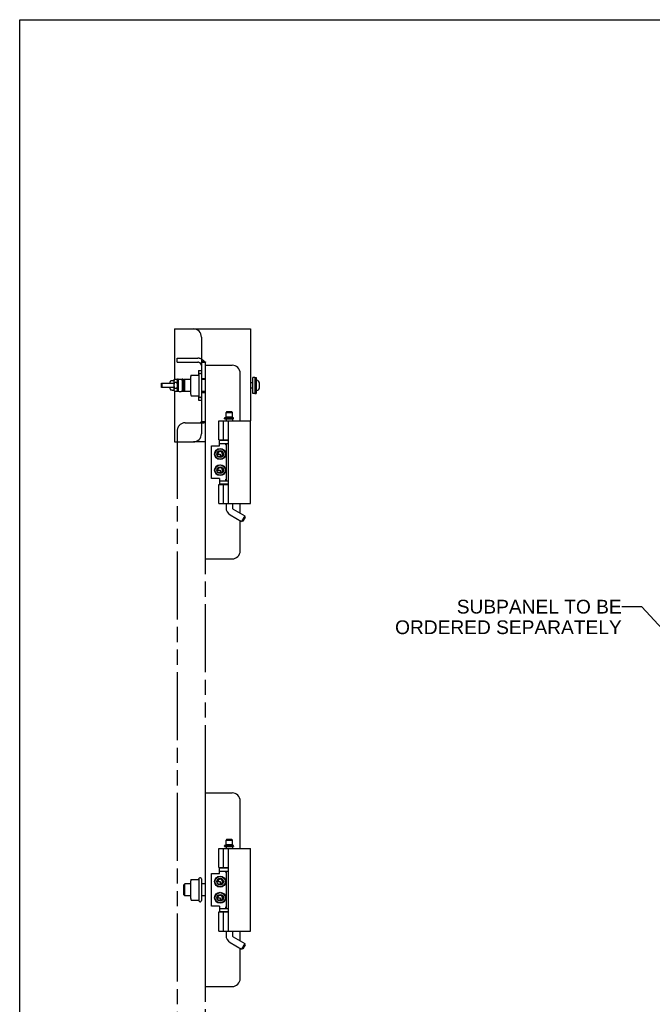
# Model space of a CAD drawing. Header units: inches. Extents: x 0 to 85, y 0 to 55.
# Tile 4 of 9: x 0 to 19.6, y 24.5 to 55. Entities that reach past the tile are written whole.
import ezdxf

# ---------------------------------------------------------------- set-up
doc = ezdxf.new("R2010")
doc.units = ezdxf.units.IN
doc.header["$LTSCALE"] = 4.675
doc.header["$MEASUREMENT"] = 0
doc.linetypes.add('PHANTOM', pattern=[0.8, 0.45, -0.05, 0.1, -0.05, 0.1, -0.05])
doc.layers.get('0').update_dxf_attribs({"linetype": 'CONTINUOUS'})
doc.layers.add('02___PRT_ALL_AXES', color=7, linetype='CONTINUOUS')
doc.layers.add('DEFAULT_3', color=7, linetype='PHANTOM')
doc.styles.get("Standard").update_dxf_attribs({"font": 'arial.ttf'})
doc.dimstyles.get("Standard").update_dxf_attribs({"dimtxt": 0.425, "dimasz": 0.5, "dimexe": 0.09, "dimexo": 0.07, "dimgap": 0.09, "dimtad": 0, "dimtih": 1, "dimtoh": 1, "dimzin": 4, "dimdsep": 46, "dimtxsty": 'Standard', "dimblk": '_FILLED', "dimblk1": '_FILLED', "dimblk2": '_FILLED', "dimcen": 0.09, "dimazin": 1, "dimtp": 0.01, "dimtm": 0.01, "dimtfac": 1, "dimtofl": 0, "dimtmove": 0, "dimatfit": 3, "dimldrblk": '_FILLED', "dimfxl": 0, "dimtolj": 1, "dimtzin": 4, "dimarcsym": 0})

# ---------------------------------------------------------------- blocks, each defined once
blk = doc.blocks.new('_FILLED')
at = {"color": 0, "linetype": 'ByBlock'}
blk.add_solid([(0, 0), (-1, 0.2), (-1, -0.2)], dxfattribs=at)

msp = doc.modelspace()

# ---------------------------------------------------------------- linework, layer by layer
at = {"color": 7, "linetype": 'Continuous'}
for p, q in [((0, 0), (0, 55)), ((0, 55), (85, 55)), ((4.805, 45.418), (4.805, 43.848)), ((4.805, 45.418), (5.385, 45.418)), ((5.635, 45.168), (5.635, 44.128)), ((5.32, 43.987), (5.539, 43.987)), ((4.393, 43.733), (4.396, 43.736)), ((4.393, 43.603), (4.393, 43.733)), ((4.396, 43.736), (4.782, 43.736)), ((4.421, 43.599), (4.421, 43.736)), ((4.664, 43.736), (4.664, 43.775)), ((4.721, 43.809), (4.716, 43.809)), ((4.726, 43.81), (4.721, 43.809)), ((4.733, 43.81), (4.726, 43.81)), ((4.739, 43.81), (4.733, 43.81)), ((4.747, 43.811), (4.739, 43.81)), ((4.755, 43.811), (4.747, 43.811)), ((4.763, 43.811), (4.755, 43.811)), ((4.772, 43.811), (4.763, 43.811)), ((4.782, 43.812), (4.772, 43.811)), ((4.782, 43.824), (4.796, 43.848)), ((4.782, 43.824), (4.782, 43.512)), ((4.878, 43.848), (4.796, 43.848)), ((4.878, 43.758), (4.796, 43.758)), ((4.892, 43.824), (4.878, 43.848)), ((4.892, 43.858), (4.892, 43.477)), ((4.914, 43.858), (4.892, 43.858)), ((4.914, 43.858), (4.914, 43.477)), ((5.008, 43.856), (4.945, 43.856)), ((5.039, 43.858), (5.039, 43.477)), ((5.061, 43.858), (5.039, 43.858)), ((5.061, 43.858), (5.061, 43.477)), ((5.061, 43.824), (5.075, 43.848)), ((5.112, 43.848), (5.075, 43.848)), ((5.088, 43.758), (5.075, 43.758)), ((5.088, 43.824), (5.118, 43.854)), ((5.088, 43.511), (5.088, 43.824)), ((5.118, 43.481), (5.118, 43.854)), ((5.299, 43.924), (5.299, 43.412)), ((5.635, 43.885), (5.76, 43.885)), ((7.234, 43.753), (7.156, 43.753)), ((7.432, 43.598), (7.432, 43.738)), ((4.393, 43.603), (4.396, 43.599)), ((4.782, 43.599), (4.396, 43.599)), ((4.664, 43.561), (4.664, 43.599)), ((4.664, 43.561), (4.664, 43.559)), ((4.718, 43.527), (4.724, 43.526)), ((4.724, 43.526), (4.729, 43.526)), ((4.729, 43.526), (4.741, 43.526)), ((4.739, 43.526), (4.747, 43.525)), ((4.746, 43.525), (4.757, 43.525)), ((4.755, 43.525), (4.77, 43.525)), ((4.768, 43.525), (4.782, 43.524)), ((4.782, 43.512), (4.796, 43.488)), ((4.878, 43.578), (4.796, 43.578)), ((4.796, 43.488), (4.878, 43.488)), ((4.805, 43.488), (4.805, 41.918)), ((4.892, 43.512), (4.878, 43.488)), ((4.914, 43.477), (4.892, 43.477)), ((4.945, 43.48), (5.008, 43.48)), ((5.061, 43.477), (5.039, 43.477)), ((5.061, 43.512), (5.075, 43.488)), ((5.088, 43.578), (5.075, 43.578)), ((5.075, 43.488), (5.112, 43.488)), ((5.088, 43.511), (5.118, 43.481)), ((5.319, 43.349), (5.32, 43.349)), ((5.32, 43.349), (5.539, 43.349)), ((5.547, 43.344), (5.548, 43.344)), ((5.635, 43.451), (5.76, 43.451)), ((7.234, 43.583), (7.156, 43.583)), ((5.635, 43.208), (5.635, 42.168)), ((6.423, 42.858), (6.398, 42.833)), ((6.398, 42.695), (6.398, 42.833)), ((6.398, 42.833), (6.594, 42.833)), ((6.423, 42.858), (6.569, 42.858)), ((6.569, 42.858), (6.594, 42.833)), ((6.594, 42.695), (6.594, 42.833)), ((6.176, 41.983), (6.176, 42.573)), ((6.176, 42.573), (7.156, 42.573)), ((6.316, 41.983), (6.316, 42.573)), ((6.346, 42.638), (6.346, 42.654)), ((6.351, 42.633), (6.621, 42.633)), ((6.614, 42.664), (6.356, 42.664)), ((6.398, 42.695), (6.594, 42.695)), ((6.398, 42.633), (6.398, 42.573)), ((6.418, 42.664), (6.418, 42.695)), ((6.468, 42.573), (6.468, 40.013)), ((6.574, 42.664), (6.574, 42.695)), ((6.594, 42.633), (6.594, 42.573)), ((6.629, 42.638), (6.629, 42.654)), ((7.156, 40.013), (7.156, 42.573)), ((4.805, 41.918), (5.385, 41.918)), ((5.95, 40.785), (5.95, 41.8)), ((5.95, 41.8), (6.2, 41.8)), ((6.176, 41.983), (6.468, 41.983)), ((6.2, 41.8), (6.2, 41.974)), ((6.2, 41.87), (6.468, 41.87)), ((6.392, 41.87), (6.392, 41.841)), ((6.398, 41.983), (6.398, 41.974)), ((6.398, 41.87), (6.398, 40.715)), ((6.121, 41.543), (6.215, 41.543)), ((6.215, 41.543), (6.215, 41.469)), ((6.121, 41.043), (6.215, 41.043)), ((6.215, 41.043), (6.215, 40.969)), ((6.2, 40.785), (5.95, 40.785)), ((6.176, 40.013), (6.176, 40.603)), ((6.176, 40.603), (6.468, 40.603)), ((6.2, 40.785), (6.2, 40.611)), ((6.2, 40.715), (6.468, 40.715)), ((6.316, 40.013), (6.316, 40.603)), ((6.392, 40.715), (6.392, 40.745)), ((6.398, 40.611), (6.398, 40.603)), ((6.176, 40.013), (7.156, 40.013)), ((6.398, 40.013), (6.398, 39.88)), ((6.594, 40.013), (6.594, 39.88)), ((6.525, 39.66), (6.882, 39.454)), ((6.623, 39.83), (6.98, 39.624)), ((6.98, 39.624), (6.882, 39.454)), ((6.916, 39.463), (6.882, 39.454)), ((6.989, 39.59), (6.916, 39.463)), ((6.989, 39.59), (6.98, 39.624)), ((6.423, 29.608), (6.398, 29.583)), ((6.423, 29.608), (6.569, 29.608)), ((6.569, 29.608), (6.594, 29.583)), ((6.176, 28.733), (6.176, 29.323)), ((6.176, 29.323), (7.156, 29.323)), ((6.316, 28.733), (6.316, 29.323)), ((6.346, 29.388), (6.346, 29.404)), ((6.351, 29.383), (6.621, 29.383)), ((6.614, 29.414), (6.356, 29.414)), ((6.398, 29.445), (6.398, 29.583)), ((6.398, 29.583), (6.594, 29.583)), ((6.398, 29.445), (6.594, 29.445)), ((6.398, 29.383), (6.398, 29.323)), ((6.418, 29.414), (6.418, 29.445)), ((6.468, 29.323), (6.468, 26.763)), ((6.574, 29.414), (6.574, 29.445)), ((6.594, 29.445), (6.594, 29.583)), ((6.594, 29.383), (6.594, 29.323)), ((6.629, 29.388), (6.629, 29.404)), ((7.156, 26.763), (7.156, 29.323)), ((6.176, 28.733), (6.468, 28.733)), ((6.2, 28.55), (6.2, 28.724)), ((6.398, 28.733), (6.398, 28.724)), ((5.95, 27.535), (5.95, 28.55)), ((5.95, 28.55), (6.2, 28.55)), ((6.2, 28.62), (6.468, 28.62)), ((6.392, 28.62), (6.392, 28.591)), ((6.398, 28.62), (6.398, 27.465)), ((5.088, 28.199), (5.118, 28.229)), ((5.088, 27.886), (5.088, 28.199)), ((5.118, 27.856), (5.118, 28.229)), ((5.299, 28.299), (5.299, 27.787)), ((5.32, 28.362), (5.539, 28.362)), ((6.121, 28.293), (6.215, 28.293)), ((6.215, 28.293), (6.215, 28.219)), ((5.088, 27.886), (5.118, 27.856)), ((6.121, 27.793), (6.215, 27.793)), ((6.215, 27.793), (6.215, 27.719)), ((5.319, 27.724), (5.32, 27.724)), ((5.32, 27.724), (5.539, 27.724)), ((5.547, 27.719), (5.548, 27.719)), ((6.2, 27.535), (5.95, 27.535)), ((6.2, 27.535), (6.2, 27.361)), ((6.2, 27.465), (6.468, 27.465)), ((6.392, 27.465), (6.392, 27.495)), ((6.176, 27.353), (6.468, 27.353)), ((6.176, 26.763), (6.176, 27.353)), ((6.316, 26.763), (6.316, 27.353)), ((6.398, 27.361), (6.398, 27.353)), ((6.176, 26.763), (7.156, 26.763)), ((6.398, 26.763), (6.398, 26.63)), ((6.594, 26.763), (6.594, 26.63)), ((6.623, 26.58), (6.98, 26.374)), ((6.525, 26.41), (6.882, 26.204)), ((6.98, 26.374), (6.882, 26.204)), ((6.989, 26.34), (6.916, 26.213)), ((6.989, 26.34), (6.98, 26.374)), ((6.916, 26.213), (6.882, 26.204))]:
    msp.add_line(p, q, dxfattribs=at)
at = {"color": 3, "linetype": 'Continuous'}
for p, q in [((5.385, 45.418), (7.156, 45.418)), ((7.156, 45.418), (7.156, 42.573)), ((5.76, 38.293), (5.76, 44.293)), ((5.76, 44.293), (6.588, 44.293)), ((6.838, 42.573), (6.838, 44.043)), ((5.76, 41.918), (5.385, 41.918)), ((6.2, 41.974), (6.468, 41.974)), ((6.468, 40.611), (6.2, 40.611)), ((6.838, 39.706), (6.838, 40.013)), ((6.838, 38.543), (6.838, 39.479)), ((5.76, 38.293), (6.588, 38.293)), ((5.76, 25.043), (5.76, 31.043)), ((5.76, 31.043), (6.588, 31.043)), ((6.838, 29.323), (6.838, 30.793)), ((6.2, 28.724), (6.468, 28.724)), ((6.468, 27.361), (6.2, 27.361)), ((6.838, 26.456), (6.838, 26.763)), ((6.838, 25.293), (6.838, 26.229)), ((5.76, 25.043), (6.588, 25.043))]:
    msp.add_line(p, q, dxfattribs=at)
at = {"color": 7, "linetype": 'Continuous'}
for points in [[(5.311, 43.981), (5.312, 43.982), (5.313, 43.984), (5.314, 43.985), (5.316, 43.986), (5.317, 43.986), (5.319, 43.987), (5.32, 43.987)], [(5.547, 43.991), (5.547, 43.991), (5.546, 43.99), (5.546, 43.99), (5.546, 43.99), (5.546, 43.989), (5.545, 43.989), (5.545, 43.989), (5.544, 43.988), (5.544, 43.988), (5.543, 43.988), (5.542, 43.987), (5.541, 43.987), (5.54, 43.987), (5.539, 43.987)], [(5.548, 43.992), (5.547, 43.992), (5.547, 43.992), (5.547, 43.991), (5.547, 43.991)], [(4.716, 43.809), (4.713, 43.809), (4.711, 43.809), (4.709, 43.808), (4.707, 43.808), (4.705, 43.808), (4.703, 43.808), (4.701, 43.808), (4.7, 43.808), (4.698, 43.807), (4.697, 43.807), (4.695, 43.807), (4.694, 43.807), (4.692, 43.806), (4.691, 43.806), (4.69, 43.806), (4.688, 43.805), (4.686, 43.805), (4.685, 43.804), (4.683, 43.803), (4.68, 43.802), (4.678, 43.801), (4.676, 43.799), (4.673, 43.797), (4.671, 43.794), (4.669, 43.791), (4.667, 43.788), (4.666, 43.784), (4.665, 43.78), (4.664, 43.777), (4.664, 43.775)], [(4.796, 43.847), (4.795, 43.846), (4.794, 43.844), (4.793, 43.842), (4.792, 43.84), (4.791, 43.837), (4.79, 43.835), (4.789, 43.833), (4.788, 43.831), (4.787, 43.829), (4.787, 43.827), (4.786, 43.826), (4.785, 43.824), (4.785, 43.822), (4.784, 43.82), (4.784, 43.818), (4.784, 43.816), (4.783, 43.814), (4.783, 43.812), (4.783, 43.81), (4.783, 43.809), (4.782, 43.807), (4.782, 43.805), (4.782, 43.803)], [(4.782, 43.803), (4.782, 43.801), (4.782, 43.8), (4.782, 43.798), (4.783, 43.796), (4.783, 43.795), (4.783, 43.793), (4.783, 43.791), (4.784, 43.789), (4.784, 43.788), (4.784, 43.786), (4.785, 43.784), (4.785, 43.782), (4.786, 43.781), (4.786, 43.779), (4.787, 43.777), (4.788, 43.776), (4.788, 43.774), (4.789, 43.772), (4.79, 43.77), (4.791, 43.769), (4.792, 43.767), (4.792, 43.765), (4.793, 43.763), (4.794, 43.762), (4.795, 43.76), (4.796, 43.758)], [(4.796, 43.758), (4.796, 43.756), (4.795, 43.754), (4.794, 43.75), (4.793, 43.745), (4.792, 43.741), (4.791, 43.737), (4.79, 43.733), (4.789, 43.729), (4.788, 43.725), (4.787, 43.721), (4.787, 43.717), (4.786, 43.713), (4.785, 43.709), (4.785, 43.705), (4.784, 43.701), (4.784, 43.698), (4.784, 43.694), (4.783, 43.69), (4.783, 43.686), (4.783, 43.683), (4.783, 43.679), (4.782, 43.675), (4.782, 43.672), (4.782, 43.668)], [(4.782, 43.668), (4.782, 43.665), (4.782, 43.661), (4.782, 43.658), (4.783, 43.655), (4.783, 43.651), (4.783, 43.648), (4.783, 43.644), (4.784, 43.641), (4.784, 43.637), (4.784, 43.634), (4.785, 43.63), (4.785, 43.627), (4.786, 43.623), (4.786, 43.62), (4.787, 43.616), (4.788, 43.613), (4.788, 43.609), (4.789, 43.606), (4.79, 43.602), (4.791, 43.599), (4.792, 43.595), (4.792, 43.592), (4.793, 43.588), (4.794, 43.585), (4.795, 43.581), (4.796, 43.578)], [(4.892, 43.803), (4.892, 43.805), (4.892, 43.806), (4.892, 43.808), (4.892, 43.81), (4.892, 43.811), (4.892, 43.813), (4.891, 43.815), (4.891, 43.817), (4.891, 43.818), (4.89, 43.82), (4.89, 43.822), (4.889, 43.824), (4.889, 43.825), (4.888, 43.827), (4.888, 43.829), (4.887, 43.831), (4.886, 43.832), (4.885, 43.834), (4.885, 43.836), (4.884, 43.837), (4.883, 43.839), (4.882, 43.841), (4.881, 43.843), (4.88, 43.845), (4.879, 43.846), (4.878, 43.848)], [(4.878, 43.758), (4.879, 43.759), (4.88, 43.76), (4.881, 43.762), (4.882, 43.764), (4.883, 43.767), (4.884, 43.769), (4.885, 43.771), (4.886, 43.773), (4.887, 43.775), (4.887, 43.777), (4.888, 43.779), (4.889, 43.781), (4.889, 43.782), (4.89, 43.784), (4.89, 43.786), (4.891, 43.788), (4.891, 43.79), (4.891, 43.792), (4.892, 43.794), (4.892, 43.796), (4.892, 43.797), (4.892, 43.799), (4.892, 43.801), (4.892, 43.803)], [(4.892, 43.668), (4.892, 43.671), (4.892, 43.674), (4.892, 43.678), (4.892, 43.681), (4.892, 43.685), (4.892, 43.688), (4.891, 43.692), (4.891, 43.695), (4.891, 43.699), (4.89, 43.702), (4.89, 43.706), (4.889, 43.709), (4.889, 43.712), (4.888, 43.716), (4.888, 43.719), (4.887, 43.723), (4.886, 43.726), (4.885, 43.73), (4.885, 43.733), (4.884, 43.737), (4.883, 43.74), (4.882, 43.744), (4.881, 43.747), (4.88, 43.751), (4.879, 43.754), (4.878, 43.758)], [(4.878, 43.578), (4.879, 43.58), (4.88, 43.582), (4.881, 43.586), (4.882, 43.591), (4.883, 43.595), (4.884, 43.599), (4.885, 43.603), (4.886, 43.607), (4.887, 43.611), (4.887, 43.615), (4.888, 43.619), (4.889, 43.623), (4.889, 43.627), (4.89, 43.631), (4.89, 43.634), (4.891, 43.638), (4.891, 43.642), (4.891, 43.646), (4.892, 43.649), (4.892, 43.653), (4.892, 43.657), (4.892, 43.661), (4.892, 43.664), (4.892, 43.668)], [(5.075, 43.847), (5.074, 43.846), (5.073, 43.844), (5.072, 43.842), (5.071, 43.84), (5.07, 43.837), (5.069, 43.835), (5.068, 43.833), (5.067, 43.831), (5.066, 43.829), (5.066, 43.827), (5.065, 43.826), (5.064, 43.824), (5.064, 43.822), (5.063, 43.82), (5.063, 43.818), (5.063, 43.816), (5.062, 43.814), (5.062, 43.812), (5.062, 43.81), (5.062, 43.809), (5.061, 43.807), (5.061, 43.805), (5.061, 43.803)], [(5.061, 43.803), (5.061, 43.801), (5.061, 43.8), (5.061, 43.798), (5.062, 43.796), (5.062, 43.795), (5.062, 43.793), (5.062, 43.791), (5.063, 43.789), (5.063, 43.788), (5.063, 43.786), (5.064, 43.784), (5.064, 43.782), (5.065, 43.781), (5.065, 43.779), (5.066, 43.777), (5.067, 43.776), (5.067, 43.774), (5.068, 43.772), (5.069, 43.77), (5.07, 43.769), (5.071, 43.767), (5.071, 43.765), (5.072, 43.763), (5.073, 43.762), (5.074, 43.76), (5.075, 43.758)], [(5.075, 43.758), (5.075, 43.756), (5.074, 43.754), (5.073, 43.75), (5.072, 43.745), (5.071, 43.741), (5.07, 43.737), (5.069, 43.733), (5.068, 43.729), (5.067, 43.725), (5.066, 43.721), (5.066, 43.717), (5.065, 43.713), (5.064, 43.709), (5.064, 43.705), (5.063, 43.701), (5.063, 43.698), (5.063, 43.694), (5.062, 43.69), (5.062, 43.686), (5.062, 43.683), (5.062, 43.679), (5.061, 43.675), (5.061, 43.672), (5.061, 43.668)], [(5.061, 43.668), (5.061, 43.665), (5.061, 43.661), (5.061, 43.658), (5.062, 43.655), (5.062, 43.651), (5.062, 43.648), (5.062, 43.644), (5.063, 43.641), (5.063, 43.637), (5.063, 43.634), (5.064, 43.63), (5.064, 43.627), (5.065, 43.623), (5.065, 43.62), (5.066, 43.616), (5.067, 43.613), (5.067, 43.609), (5.068, 43.606), (5.069, 43.602), (5.07, 43.599), (5.071, 43.595), (5.071, 43.592), (5.072, 43.588), (5.073, 43.585), (5.074, 43.581), (5.075, 43.578)], [(4.664, 43.559), (4.665, 43.555), (4.666, 43.552), (4.667, 43.548), (4.669, 43.545), (4.671, 43.542), (4.673, 43.539), (4.676, 43.537), (4.678, 43.535), (4.68, 43.534), (4.683, 43.533), (4.685, 43.532), (4.686, 43.531), (4.688, 43.53), (4.69, 43.53), (4.691, 43.53), (4.692, 43.529), (4.694, 43.529), (4.695, 43.529), (4.697, 43.529), (4.698, 43.529), (4.7, 43.528), (4.701, 43.528), (4.703, 43.528), (4.705, 43.528), (4.707, 43.528), (4.709, 43.527), (4.711, 43.527), (4.713, 43.527), (4.718, 43.527)], [(4.695, 43.53), (4.696, 43.53), (4.697, 43.529), (4.698, 43.529), (4.701, 43.528), (4.703, 43.528), (4.707, 43.528), (4.711, 43.527), (4.716, 43.527), (4.721, 43.527), (4.727, 43.526), (4.734, 43.526)], [(4.796, 43.578), (4.796, 43.577), (4.795, 43.576), (4.794, 43.574), (4.793, 43.571), (4.792, 43.569), (4.791, 43.567), (4.79, 43.565), (4.789, 43.563), (4.788, 43.561), (4.787, 43.559), (4.787, 43.557), (4.786, 43.555), (4.785, 43.553), (4.785, 43.551), (4.784, 43.55), (4.784, 43.548), (4.784, 43.546), (4.783, 43.544), (4.783, 43.542), (4.783, 43.54), (4.783, 43.538), (4.782, 43.536), (4.782, 43.535), (4.782, 43.533)], [(4.782, 43.533), (4.782, 43.531), (4.782, 43.53), (4.782, 43.528), (4.783, 43.526), (4.783, 43.524), (4.783, 43.523), (4.783, 43.521), (4.784, 43.519), (4.784, 43.517), (4.784, 43.516), (4.785, 43.514), (4.785, 43.512), (4.786, 43.511), (4.786, 43.509), (4.787, 43.507), (4.788, 43.505), (4.788, 43.504), (4.789, 43.502), (4.79, 43.5), (4.791, 43.498), (4.792, 43.497), (4.792, 43.495), (4.793, 43.493), (4.794, 43.491), (4.795, 43.49), (4.796, 43.488)], [(4.892, 43.533), (4.892, 43.534), (4.892, 43.536), (4.892, 43.538), (4.892, 43.539), (4.892, 43.541), (4.892, 43.543), (4.891, 43.545), (4.891, 43.546), (4.891, 43.548), (4.89, 43.55), (4.89, 43.552), (4.889, 43.553), (4.889, 43.555), (4.888, 43.557), (4.888, 43.559), (4.887, 43.56), (4.886, 43.562), (4.885, 43.564), (4.885, 43.566), (4.884, 43.567), (4.883, 43.569), (4.882, 43.571), (4.881, 43.573), (4.88, 43.574), (4.879, 43.576), (4.878, 43.578)], [(4.879, 43.489), (4.88, 43.49), (4.881, 43.492), (4.882, 43.494), (4.883, 43.496), (4.884, 43.498), (4.885, 43.5), (4.886, 43.502), (4.887, 43.504), (4.887, 43.506), (4.888, 43.508), (4.889, 43.51), (4.889, 43.512), (4.89, 43.514), (4.89, 43.516), (4.891, 43.518), (4.891, 43.52), (4.891, 43.522), (4.892, 43.524), (4.892, 43.525), (4.892, 43.527), (4.892, 43.529), (4.892, 43.531), (4.892, 43.533)], [(5.075, 43.578), (5.075, 43.577), (5.074, 43.576), (5.073, 43.574), (5.072, 43.571), (5.071, 43.569), (5.07, 43.567), (5.069, 43.565), (5.068, 43.563), (5.067, 43.561), (5.066, 43.559), (5.066, 43.557), (5.065, 43.555), (5.064, 43.553), (5.064, 43.551), (5.063, 43.55), (5.063, 43.548), (5.063, 43.546), (5.062, 43.544), (5.062, 43.542), (5.062, 43.54), (5.062, 43.538), (5.061, 43.536), (5.061, 43.535), (5.061, 43.533)], [(5.061, 43.533), (5.061, 43.531), (5.061, 43.53), (5.061, 43.528), (5.062, 43.526), (5.062, 43.524), (5.062, 43.523), (5.062, 43.521), (5.063, 43.519), (5.063, 43.517), (5.063, 43.516), (5.064, 43.514), (5.064, 43.512), (5.065, 43.511), (5.065, 43.509), (5.066, 43.507), (5.067, 43.505), (5.067, 43.504), (5.068, 43.502), (5.069, 43.5), (5.07, 43.498), (5.071, 43.497), (5.071, 43.495), (5.072, 43.493), (5.073, 43.491), (5.074, 43.49), (5.075, 43.488)], [(5.311, 43.355), (5.312, 43.354), (5.313, 43.352), (5.314, 43.351), (5.316, 43.35), (5.317, 43.35), (5.319, 43.349)], [(5.539, 43.349), (5.54, 43.349), (5.541, 43.349), (5.542, 43.348), (5.543, 43.348), (5.544, 43.348), (5.544, 43.347), (5.545, 43.347), (5.545, 43.347), (5.546, 43.346), (5.546, 43.346)], [(5.546, 43.346), (5.546, 43.346), (5.546, 43.345), (5.547, 43.345), (5.547, 43.345), (5.547, 43.345), (5.547, 43.344), (5.547, 43.344)], [(6.629, 42.654), (6.629, 42.655), (6.629, 42.656), (6.628, 42.657), (6.628, 42.658), (6.627, 42.659), (6.626, 42.66), (6.626, 42.661), (6.625, 42.661), (6.624, 42.662), (6.623, 42.662), (6.622, 42.663), (6.621, 42.663), (6.62, 42.663), (6.619, 42.663), (6.618, 42.664), (6.617, 42.664), (6.616, 42.664), (6.615, 42.664), (6.615, 42.664), (6.614, 42.664)], [(6.629, 42.638), (6.629, 42.637), (6.629, 42.637), (6.629, 42.636), (6.628, 42.636), (6.628, 42.635), (6.627, 42.635), (6.627, 42.635), (6.627, 42.634), (6.626, 42.634), (6.626, 42.634), (6.625, 42.634), (6.625, 42.633), (6.624, 42.633), (6.624, 42.633), (6.623, 42.633), (6.622, 42.633), (6.622, 42.633), (6.621, 42.633)], [(6.398, 41.822), (6.396, 41.826), (6.394, 41.83), (6.393, 41.834), (6.392, 41.838), (6.392, 41.841)], [(6.211, 41.458), (6.208, 41.457), (6.203, 41.456), (6.199, 41.456), (6.194, 41.456), (6.189, 41.456), (6.183, 41.457), (6.178, 41.457), (6.173, 41.459)], [(6.211, 41.458), (6.212, 41.461), (6.213, 41.464), (6.214, 41.466), (6.215, 41.469)], [(6.211, 40.958), (6.208, 40.957), (6.203, 40.956), (6.199, 40.956), (6.194, 40.956), (6.189, 40.956), (6.183, 40.957), (6.178, 40.957), (6.173, 40.959)], [(6.211, 40.958), (6.212, 40.961), (6.213, 40.964), (6.214, 40.966), (6.215, 40.969)], [(6.392, 40.745), (6.392, 40.748), (6.393, 40.752), (6.394, 40.756), (6.396, 40.76), (6.398, 40.764)], [(6.629, 29.404), (6.629, 29.405), (6.629, 29.406), (6.628, 29.407), (6.628, 29.408), (6.627, 29.409), (6.626, 29.41), (6.626, 29.411), (6.625, 29.411), (6.624, 29.412), (6.623, 29.412), (6.622, 29.413), (6.621, 29.413), (6.62, 29.413), (6.619, 29.413), (6.618, 29.414), (6.617, 29.414), (6.616, 29.414), (6.615, 29.414), (6.615, 29.414), (6.614, 29.414)], [(6.629, 29.388), (6.629, 29.387), (6.629, 29.387), (6.629, 29.386), (6.628, 29.386), (6.628, 29.385), (6.627, 29.385), (6.627, 29.385), (6.627, 29.384), (6.626, 29.384), (6.626, 29.384), (6.625, 29.384), (6.625, 29.383), (6.624, 29.383), (6.624, 29.383), (6.623, 29.383), (6.622, 29.383), (6.622, 29.383), (6.621, 29.383)], [(6.398, 28.572), (6.396, 28.576), (6.394, 28.58), (6.393, 28.584), (6.392, 28.588), (6.392, 28.591)], [(5.311, 28.356), (5.312, 28.357), (5.313, 28.359), (5.314, 28.36), (5.316, 28.361), (5.317, 28.361), (5.319, 28.362), (5.32, 28.362)], [(5.547, 28.366), (5.547, 28.366), (5.546, 28.365), (5.546, 28.365), (5.546, 28.365), (5.546, 28.364), (5.545, 28.364), (5.545, 28.364), (5.544, 28.363), (5.544, 28.363), (5.543, 28.363), (5.542, 28.362), (5.541, 28.362), (5.54, 28.362), (5.539, 28.362)], [(5.548, 28.367), (5.547, 28.367), (5.547, 28.367), (5.547, 28.366), (5.547, 28.366)], [(6.211, 28.208), (6.208, 28.207), (6.203, 28.206), (6.199, 28.206), (6.194, 28.206), (6.189, 28.206), (6.183, 28.207), (6.178, 28.207), (6.173, 28.209)], [(6.211, 28.208), (6.212, 28.211), (6.213, 28.214), (6.214, 28.216), (6.215, 28.219)], [(5.311, 27.73), (5.312, 27.729), (5.313, 27.727), (5.314, 27.726), (5.316, 27.725), (5.317, 27.725), (5.319, 27.724)], [(5.539, 27.724), (5.54, 27.724), (5.541, 27.724), (5.542, 27.723), (5.543, 27.723), (5.544, 27.723), (5.544, 27.722), (5.545, 27.722), (5.545, 27.722), (5.546, 27.721), (5.546, 27.721)], [(5.546, 27.721), (5.546, 27.721), (5.546, 27.72), (5.547, 27.72), (5.547, 27.72), (5.547, 27.72), (5.547, 27.719), (5.547, 27.719)], [(6.211, 27.708), (6.208, 27.707), (6.203, 27.706), (6.199, 27.706), (6.194, 27.706), (6.189, 27.706), (6.183, 27.707), (6.178, 27.707), (6.173, 27.709)], [(6.211, 27.708), (6.212, 27.711), (6.213, 27.714), (6.214, 27.716), (6.215, 27.719)], [(6.392, 27.495), (6.392, 27.498), (6.393, 27.502), (6.394, 27.506), (6.396, 27.51), (6.398, 27.514)]]:
    msp.add_lwpolyline(points, dxfattribs=at)
at = {"color": 3, "linetype": 'Continuous'}
for points in [[(6.398, 41.854), (6.395, 41.864), (6.394, 41.87)], [(6.394, 40.715), (6.395, 40.721), (6.398, 40.732)], [(6.398, 28.604), (6.395, 28.614), (6.394, 28.62)], [(6.394, 27.465), (6.395, 27.471), (6.398, 27.482)]]:
    msp.add_lwpolyline(points, dxfattribs=at)
at = {"color": 7, "linetype": 'Continuous'}
for centre, radius in [((6.215, 41.543), 0.17), ((6.215, 41.543), 0.16), ((6.215, 41.543), 0.105), ((6.215, 41.543), 0.095), ((6.215, 41.543), 0.094), ((6.215, 41.043), 0.17), ((6.215, 41.043), 0.16), ((6.215, 41.043), 0.105), ((6.215, 41.043), 0.095), ((6.215, 41.043), 0.094), ((6.215, 28.293), 0.17), ((6.215, 28.293), 0.16), ((6.215, 28.293), 0.105), ((6.215, 28.293), 0.095), ((6.215, 28.293), 0.094), ((6.215, 27.793), 0.17), ((6.215, 27.793), 0.16), ((6.215, 27.793), 0.105), ((6.215, 27.793), 0.095), ((6.215, 27.793), 0.094)]:
    msp.add_circle(centre, radius, dxfattribs=at)
for centre, radius, start, end in [((5.385, 45.168), 0.25, 0, 90), ((5.44, 43.924), 0.141, 156.05, 180), ((4.945, 43.825), 0.031, 90, 180), ((5.008, 43.825), 0.031, 0, 90), ((7.347, 43.818), 0.01, 86.4167, 180), ((7.342, 43.738), 0.09, 0, 86.4167), ((4.945, 43.511), 0.031, 180, 270), ((5.008, 43.511), 0.031, 270, 360), ((5.44, 43.412), 0.141, 180, 203.95), ((7.347, 43.518), 0.01, 180, 273.5833), ((7.342, 43.598), 0.09, 273.5833, 360), ((6.356, 42.654), 0.01, 90, 180), ((6.351, 42.638), 0.005, 180, 270), ((5.385, 42.168), 0.25, 270, 360), ((6.215, 41.543), 0.085, 267.8382, 180), ((6.215, 41.543), 0.074, 270, 180), ((6.215, 41.043), 0.085, 267.8382, 180), ((6.215, 41.043), 0.074, 270, 180), ((6.652, 39.88), 0.254, 180, 240), ((6.652, 39.88), 0.058, 180, 240), ((6.356, 29.404), 0.01, 90, 180), ((6.351, 29.388), 0.005, 180, 270), ((6.215, 28.293), 0.085, 267.8382, 180), ((5.44, 28.299), 0.141, 156.05, 180), ((6.215, 28.293), 0.074, 270, 180), ((5.44, 27.787), 0.141, 180, 203.95), ((6.215, 27.793), 0.085, 267.8382, 180), ((6.215, 27.793), 0.074, 270, 180), ((6.652, 26.63), 0.254, 180, 240), ((6.652, 26.63), 0.058, 180, 240)]:
    msp.add_arc(centre, radius, start, end, dxfattribs=at)
at = {"color": 3, "linetype": 'Continuous'}
for centre, start, end in [((6.588, 44.043), 0, 90), ((6.588, 38.543), 270, 360), ((6.588, 30.793), 0, 90), ((6.588, 25.293), 270, 360)]:
    msp.add_arc(centre, 0.25, start, end, dxfattribs=at)
at = {"layer": '02___PRT_ALL_AXES', "color": 7, "linetype": 'Continuous'}
for p, q in [((5.542, 44.128), (5.542, 43.987)), ((5.542, 44.128), (5.635, 44.128)), ((5.565, 43.312), (5.565, 44.024)), ((5.635, 44.128), (5.635, 43.208)), ((5.299, 43.854), (5.118, 43.854)), ((5.76, 43.854), (5.635, 43.854)), ((7.234, 43.423), (7.234, 43.913)), ((7.295, 43.913), (7.234, 43.913)), ((7.295, 43.918), (7.295, 43.418)), ((7.295, 43.918), (7.337, 43.918)), ((7.337, 43.918), (7.337, 43.418)), ((5.299, 43.481), (5.118, 43.481)), ((5.542, 43.348), (5.542, 43.208)), ((5.76, 43.481), (5.635, 43.481)), ((7.295, 43.423), (7.234, 43.423)), ((7.295, 43.418), (7.337, 43.418)), ((5.542, 43.208), (5.635, 43.208)), ((5.565, 27.687), (5.565, 28.399)), ((5.635, 28.377), (5.635, 27.709)), ((5.299, 28.229), (5.118, 28.229)), ((5.76, 28.229), (5.635, 28.229)), ((5.299, 27.856), (5.118, 27.856)), ((5.76, 27.856), (5.635, 27.856))]:
    msp.add_line(p, q, dxfattribs=at)
for centre, radius, start, end in [((6.165, 43.668), 0.698, 149.3369, 152.3186), ((5.597, 44.002), 0.0384, 0, 145.5503), ((6.165, 43.668), 0.698, 207.6814, 210.6631), ((5.597, 43.334), 0.0384, 214.4497, 360), ((6.165, 28.043), 0.698, 149.3369, 152.3186), ((5.597, 28.377), 0.0384, 0, 145.5503), ((6.165, 28.043), 0.698, 207.6814, 210.6631), ((5.597, 27.709), 0.0384, 214.4497, 360)]:
    msp.add_arc(centre, radius, start, end, dxfattribs=at)
at = {"layer": 'DEFAULT_3', "color": 8, "linetype": 'PHANTOM'}
for p, q in [((4.885, 44.387), (4.885, 44.512)), ((4.885, 44.512), (5.523, 44.512)), ((4.885, 44.387), (5.523, 44.387)), ((5.635, 44.387), (5.76, 44.387)), ((5.706, 44.425), (5.659, 44.387)), ((5.76, 44.293), (5.76, 44.387)), ((5.635, 44.128), (5.635, 43.208)), ((5.135, 42.512), (5.706, 42.512)), ((5.634, 42.543), (5.635, 42.547)), ((5.635, 42.547), (5.76, 42.547)), ((4.885, 42.262), (4.885, 13.824)), ((5.76, 31.043), (5.76, 38.293)), ((5.76, 17.793), (5.76, 25.043))]:
    msp.add_line(p, q, dxfattribs=at)
for points in [[(5.61, 44.346), (5.609, 44.348), (5.61, 44.351), (5.613, 44.354), (5.616, 44.358), (5.62, 44.362), (5.624, 44.367), (5.628, 44.371), (5.632, 44.377), (5.634, 44.382)], [(5.706, 44.425), (5.712, 44.42), (5.719, 44.416), (5.726, 44.412), (5.733, 44.409)], [(5.733, 44.409), (5.74, 44.406), (5.746, 44.403), (5.752, 44.399), (5.757, 44.395), (5.759, 44.391), (5.76, 44.387)], [(5.61, 42.512), (5.609, 42.516), (5.61, 42.521), (5.613, 42.525), (5.616, 42.528), (5.62, 42.531), (5.624, 42.534), (5.628, 42.537), (5.632, 42.54), (5.634, 42.543)], [(5.706, 42.512), (5.712, 42.516), (5.719, 42.519), (5.726, 42.522), (5.733, 42.525), (5.74, 42.528), (5.746, 42.531), (5.752, 42.535), (5.757, 42.539), (5.759, 42.543), (5.76, 42.547)]]:
    msp.add_lwpolyline(points, dxfattribs=at)
for centre, radius, start, end in [((5.523, 44.275), 0.237, 39.4341, 90), ((5.523, 44.275), 0.112, 13.2276, 90), ((5.135, 42.262), 0.25, 90, 180)]:
    msp.add_arc(centre, radius, start, end, dxfattribs=at)

# ---------------------------------------------------------------- texts
at = {"color": 2, "linetype": 'Continuous', "insert": (18.666, 37.026), "char_height": 0.425, "width": 7.01329, "attachment_point": 3, "line_spacing_factor": 0.9}
msp.add_mtext('SUBPANEL TO BE\\PORDERED SEPARATELY', dxfattribs=at)

# ---------------------------------------------------------------- leaders
at = {"color": 2, "linetype": 'Continuous', "annotation_type": 0, "has_hookline": 1, "hookline_direction": 1, "text_width": 6.994}
msp.add_leader([(20.968, 34.979), (19.291, 36.813), (18.666, 36.813)], dimstyle='Standard', override={"dimtad": 0}, dxfattribs=at)

doc.saveas('drawing.dxf')
